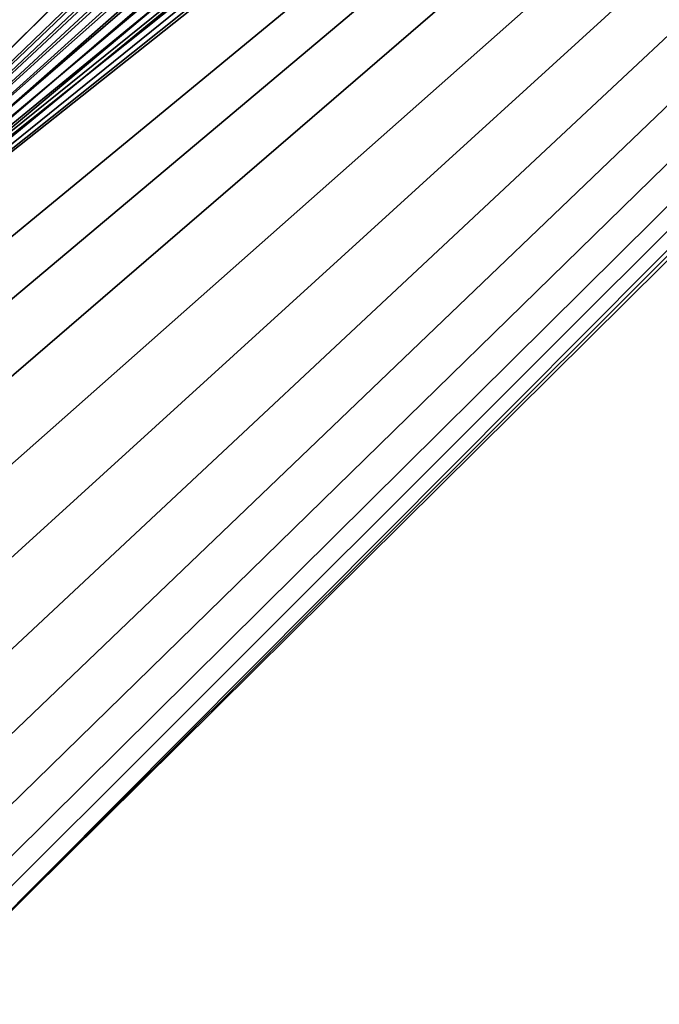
# Model space of a CAD drawing. Header units: metres. Extents: x 0 to 667, y -215 to 49.
# Tile 3 of 10: x 32 to 58, y -198 to -158. Entities that reach past the tile are written whole.
import ezdxf

# ---------------------------------------------------------------- set-up
doc = ezdxf.new("R2010")
doc.units = ezdxf.units.M

msp = doc.modelspace()

# ---------------------------------------------------------------- linework, layer by layer
at = {"layer": 'Y2A67L01'}
for points in [[(178.153732, -18.019377, 1998), (10.203054, -179.964493, 1998), (181.160767, -18.215542, 1998)], [(10.203054, -179.964493, 1998), (178.153732, -18.019377, 1998), (170.052521, -21.619474, 1998)], [(181.160767, -18.215542, 1998), (10.203054, -179.964493, 1998), (184.033463, -19.125635, 1998)], [(184.033463, -19.125635, 1998), (10.203054, -179.964493, 1998), (186.604889, -20.696764, 1998)], [(186.604889, -20.696764, 1998), (10.203054, -179.964493, 1998), (188.725601, -22.837624, 1998)], [(170.052521, -21.619474, 1998), (170.052521, -21.619474, 1992), (10.203054, -179.964493, 1998)], [(170.052521, -21.619474, 1992), (166.849472, -24.792381, 1992), (10.203054, -179.964493, 1998)], [(188.725601, -22.837624, 1998), (10.203054, -179.964493, 1998), (190.272339, -25.42379, 1998)], [(10.203054, -179.964493, 1998), (166.849472, -24.792381, 1992), (13.352166, -176.845032, 1992)], [(166.849472, -30.5, 1992), (13.352166, -176.845032, 1992), (166.849472, -24.792381, 1992)], [(190.272339, -25.42379, 1998), (10.203054, -179.964493, 1998), (191.155228, -28.30497, 1998)], [(191.155228, -28.30497, 1998), (10.203054, -179.964493, 1998), (191.322952, -31.313715, 1998)], [(167.198166, -33.371788, 1992), (13.352166, -176.845032, 1992), (166.849472, -30.5, 1992)], [(191.322952, -31.313715, 1998), (10.203054, -179.964493, 1998), (190.765762, -34.275169, 1998)], [(168.223999, -36.076679, 1992), (13.352166, -176.845032, 1992), (167.198166, -33.371788, 1992)], [(190.765762, -34.275169, 1998), (10.203054, -179.964493, 1998), (189.516037, -37.017227, 1998)], [(169.86734, -38.457474, 1992), (13.352166, -176.845032, 1992), (168.223999, -36.076679, 1992)], [(189.516037, -37.017227, 1998), (10.203054, -179.964493, 1998), (187.646408, -39.380527, 1998)], [(172.0327, -40.375805, 1992), (13.352166, -176.845032, 1992), (169.86734, -38.457474, 1992)], [(187.646408, -39.380527, 1998), (10.203054, -179.964493, 1998), (27.796946, -197.725555, 1998)], [(187.646408, -39.380527, 1992), (187.646408, -39.380527, 1998), (27.796946, -197.725555, 1992)], [(187.646408, -39.380527, 1998), (27.796946, -197.725555, 1998), (27.796946, -197.725555, 1992)], [(27.796946, -197.725555, 1992), (185.666245, -40.375805, 1992), (187.646408, -39.380527, 1992)], [(174.594208, -41.720196, 1992), (13.352166, -176.845032, 1992), (172.0327, -40.375805, 1992)], [(185.666245, -40.375805, 1992), (27.796946, -197.725555, 1992), (183.104721, -41.720196, 1992)], [(177.40303, -42.412506, 1992), (13.352166, -176.845032, 1992), (174.594208, -41.720196, 1992)], [(13.352166, -176.845032, 1992), (183.104721, -41.720196, 1992), (19, -176.845032, 1992)], [(183.104721, -41.720196, 1992), (13.352166, -176.845032, 1992), (180.295914, -42.412506, 1992)], [(183.104721, -41.720196, 1992), (21.871788, -177.193726, 1992), (19, -176.845032, 1992)], [(21.871788, -177.193726, 1992), (183.104721, -41.720196, 1992), (24.576677, -178.219559, 1992)], [(24.576677, -178.219559, 1992), (183.104721, -41.720196, 1992), (26.957472, -179.8629, 1992)], [(26.957472, -179.8629, 1992), (183.104721, -41.720196, 1992), (28.875807, -182.028244, 1992)], [(183.104721, -41.720196, 1992), (27.796946, -197.725555, 1992), (28.875807, -195.661804, 1992)], [(28.875807, -195.661804, 1992), (30.220196, -193.100281, 1992), (183.104721, -41.720196, 1992)], [(28.875807, -182.028244, 1992), (183.104721, -41.720196, 1992), (30.220196, -184.589767, 1992)], [(30.220196, -193.100281, 1992), (30.912506, -190.291458, 1992), (183.104721, -41.720196, 1992)], [(30.220196, -184.589767, 1992), (183.104721, -41.720196, 1992), (30.912506, -187.39859, 1992)], [(30.912506, -187.39859, 1992), (183.104721, -41.720196, 1992), (30.912506, -190.291458, 1992)], [(180.295914, -42.412506, 1992), (13.352166, -176.845032, 1992), (177.40303, -42.412506, 1992)]]:
    msp.add_3dface(points, dxfattribs=at)

doc.saveas('drawing.dxf')
